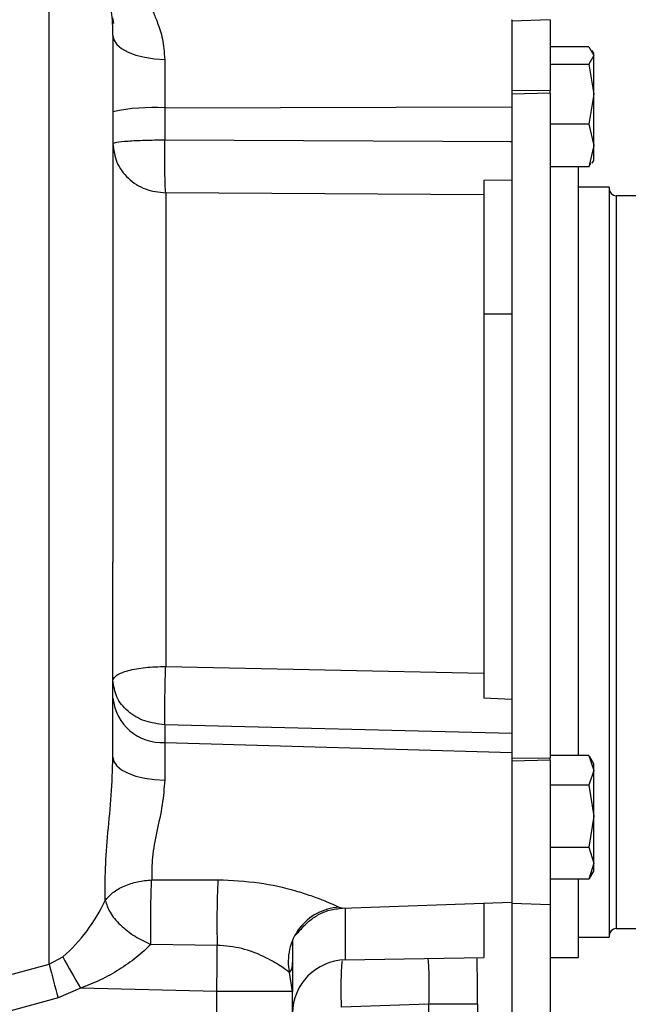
# Model space of a CAD drawing. Header units: inches. Extents: x 0.4 to 16.6, y 0.2 to 10.8.
# Tile 13 of 16: x 12.5 to 14.4, y 5.4 to 8.5. Entities that reach past the tile are written whole.
import ezdxf

# ---------------------------------------------------------------- set-up
doc = ezdxf.new("R2010")
doc.units = ezdxf.units.IN
doc.header["$MEASUREMENT"] = 0
doc.layers.add('SLD-0', color=7, linetype='Continuous', lineweight=25)
doc.styles.add('SLDTEXTSTYLE0', font='TXT', dxfattribs={"width": 0.75})
doc.dimstyles.new('SLDDIMSTYLE0', dxfattribs={"dimtxt": 0.145833, "dimasz": 0.13, "dimexe": 0, "dimexo": 0.0625, "dimgap": 0.036458, "dimtad": 0, "dimtih": 1, "dimtoh": 1, "dimdec": 1, "dimlfac": 1.5, "dimrnd": 1e-09, "dimzin": 12, "dimdsep": 46, "dimtxsty": 'SLDTEXTSTYLE0', "dimsah": 1, "dimcen": 0.09, "dimadec": 0, "dimazin": 3, "dimtfac": 1, "dimtdec": 1, "dimtofl": 0, "dimtmove": 0, "dimatfit": 3, "dimfxl": 0, "dimfrac": 2, "dimtolj": 1, "dimtzin": 12, "dimarcsym": 0})

# ---------------------------------------------------------------- blocks, each defined once
blk = doc.blocks.new('_D_7')
at = {"layer": 'SLD-0'}
for p, q in [((14.1288, 8.5339), (14.1288, 9.3186)), ((12.4031, 9.1936), (13.0042, 9.1936)), ((13.1762, 9.1936), (13.1319, 9.1936)), ((13.1319, 9.1936), (13.1319, 8.9619)), ((13.3917, 9.1936), (13.4361, 9.1936)), ((13.4361, 9.1936), (13.4361, 8.9619)), ((14.1288, 9.1936), (13.5638, 9.1936)), ((13.1319, 8.9619), (13.1762, 8.9619)), ((13.4361, 8.9619), (13.3917, 8.9619))]:
    blk.add_line(p, q, dxfattribs=at)
for points in [[(12.4031, 9.1936), (12.5331, 9.1736), (12.5331, 9.2136)], [(14.1288, 9.1936), (13.9988, 9.2136), (13.9988, 9.1736)]]:
    blk.add_solid(points, dxfattribs=at)
at = {"layer": 'SLD-0', "char_height": 0.14583, "attachment_point": 1, "style": 'SLDTEXTSTYLE0'}
for s, insert in [('2.6', (13.1494, 9.4112)), ('66', (13.1762, 9.1499))]:
    blk.add_mtext(s, dxfattribs=dict(at, insert=insert))
blk = doc.blocks.new('_D_8')
at = {"layer": 'SLD-0'}
for p, q in [((12.4031, 9.5018), (12.4031, 9.8299)), ((16.0961, 7.579), (16.0961, 9.8299)), ((12.4031, 9.7049), (14.5453, 9.7049)), ((14.7173, 9.7049), (14.673, 9.7049)), ((14.673, 9.7049), (14.673, 9.4732)), ((15.0406, 9.7049), (15.085, 9.7049)), ((15.085, 9.7049), (15.085, 9.4732)), ((16.0961, 9.7049), (15.2126, 9.7049)), ((14.673, 9.4732), (14.7173, 9.4732)), ((15.085, 9.4732), (15.0406, 9.4732))]:
    blk.add_line(p, q, dxfattribs=at)
for points in [[(12.4031, 9.7049), (12.5331, 9.6849), (12.5331, 9.7249)], [(16.0961, 9.7049), (15.9661, 9.7249), (15.9661, 9.6849)]]:
    blk.add_solid(points, dxfattribs=at)
at = {"layer": 'SLD-0', "char_height": 0.14583, "attachment_point": 1, "style": 'SLDTEXTSTYLE0'}
for s, insert in [('5.5', (14.7443, 9.9224)), ('141', (14.7173, 9.6611))]:
    blk.add_mtext(s, dxfattribs=dict(at, insert=insert))

msp = doc.modelspace()

# ---------------------------------------------------------------- linework, layer by layer
at = {"color": 8, "linetype": 'Continuous', "lineweight": 25}
for p, q in [((12.5717, 5.5457), (12.5717, 8.7573)), ((14.3335, 7.9365), (14.3335, 5.6565)), ((13.4722, 5.7237), (13.4821, 5.7208)), ((13.4918, 5.7206), (13.4918, 5.5591))]:
    msp.add_line(p, q, dxfattribs=at)
at = {"color": 7, "linetype": 'Continuous', "lineweight": 25}
for p, q in [((14.1288, 8.4839), (14.0095, 8.4797)), ((14.0095, 8.4797), (14.0095, 8.2639)), ((14.1288, 8.4839), (14.1288, 8.2647)), ((14.2492, 8.4001), (14.1288, 8.4001)), ((14.2492, 8.4001), (14.2641, 8.373)), ((14.2641, 8.373), (14.2492, 8.3459)), ((14.2641, 8.3797), (14.2592, 8.3883)), ((14.2641, 8.373), (14.2641, 8.3797)), ((14.2641, 8.2523), (14.2641, 8.373)), ((12.9306, 8.3606), (12.9306, 8.2093)), ((14.1288, 8.3459), (14.2492, 8.3459)), ((14.2492, 8.3459), (14.2641, 8.2523)), ((14.0095, 8.2639), (14.1288, 8.2647)), ((14.0095, 8.2639), (14.0095, 8.2519)), ((14.1288, 8.2553), (14.0095, 8.2519)), ((14.0095, 8.2519), (14.0095, 6.1867)), ((14.1288, 8.2553), (14.1288, 8.2647)), ((14.1288, 8.2553), (14.1288, 6.1874)), ((14.2641, 8.2523), (14.2492, 8.1588)), ((14.2641, 8.0924), (14.2641, 8.2523)), ((14.0095, 8.2119), (12.9306, 8.2093)), ((12.9306, 8.2093), (12.9306, 8.1102)), ((14.2492, 8.1588), (14.1288, 8.1588)), ((14.2492, 8.1588), (14.2641, 8.0924)), ((12.9306, 8.1102), (14.0095, 8.1054)), ((14.0043, 8.1051), (14.0095, 8.1051)), ((14.2641, 8.0924), (14.2492, 8.026)), ((14.2641, 8.0464), (14.2641, 8.0924)), ((14.2492, 8.026), (14.1288, 8.026)), ((14.2155, 8.026), (14.2155, 6.1949)), ((14.2492, 8.026), (14.2566, 8.0394)), ((14.2592, 8.0378), (14.2641, 8.0464)), ((14.0095, 7.9853), (13.9228, 7.9837)), ((12.9335, 7.9451), (12.9335, 6.4723)), ((13.9228, 7.9394), (12.9335, 7.9451)), ((13.9228, 7.9394), (13.9228, 6.4509)), ((14.3121, 7.9632), (14.2155, 7.9632)), ((14.3121, 7.9632), (14.3121, 5.6299)), ((14.4569, 7.9365), (14.3335, 7.9365)), ((14.0095, 7.5682), (13.9228, 7.5682)), ((12.9335, 6.4723), (13.9228, 6.4509)), ((14.0095, 6.3691), (13.9228, 6.3738)), ((12.9306, 6.2909), (12.9306, 6.2353)), ((14.0095, 6.2638), (12.9306, 6.2909)), ((12.9306, 6.2353), (12.9306, 6.1184)), ((12.9306, 6.2353), (14.0095, 6.2041)), ((14.0095, 6.1867), (14.1288, 6.1874)), ((14.2492, 6.1949), (14.1288, 6.1949)), ((14.1288, 6.1802), (14.1288, 6.1874)), ((14.2492, 6.1949), (14.2641, 6.1489)), ((14.2641, 6.1691), (14.2506, 6.1926)), ((14.0095, 6.1867), (14.0095, 6.1774)), ((14.1288, 6.1802), (14.0095, 6.1774)), ((14.0095, 6.1774), (14.0095, 5.7358)), ((14.1288, 6.1802), (14.1288, 5.7316)), ((14.2641, 6.1489), (14.2641, 6.1691)), ((14.2641, 6.1489), (14.2492, 6.1029)), ((14.2641, 6.0067), (14.2641, 6.1489)), ((14.2492, 6.1029), (14.1288, 6.1029)), ((14.2492, 6.1029), (14.2641, 6.0067)), ((14.2641, 6.0067), (14.2492, 5.9105)), ((14.2641, 5.8603), (14.2641, 6.0067)), ((14.1288, 5.9105), (14.2492, 5.9105)), ((14.2492, 5.9105), (14.2641, 5.8603)), ((14.2641, 5.8603), (14.2492, 5.8101)), ((14.2641, 5.8358), (14.2641, 5.8603)), ((14.2506, 5.8124), (14.2641, 5.8358)), ((12.8901, 5.8082), (13.096, 5.8086)), ((14.2492, 5.8101), (14.1288, 5.8101)), ((14.2155, 5.8101), (14.2155, 5.5665)), ((14.2492, 5.8101), (14.2501, 5.8127)), ((13.4821, 5.7203), (14.0095, 5.7387)), ((13.9228, 5.7357), (13.9228, 5.5667)), ((14.0095, 5.7387), (14.0095, 5.2965)), ((14.0095, 5.7358), (14.1288, 5.7316)), ((14.1288, 5.7316), (14.1288, 5.2924)), ((14.3335, 5.6565), (14.41, 5.6565)), ((13.0936, 5.6045), (12.8877, 5.6077)), ((13.3281, 5.6205), (13.3281, 5.4615)), ((14.2155, 5.6299), (14.3121, 5.6299)), ((12.4031, 5.5006), (12.5717, 5.5457)), ((12.5717, 5.5457), (12.6135, 5.569)), ((13.4918, 5.5591), (13.9228, 5.5667)), ((14.1288, 5.5665), (14.2155, 5.5665)), ((13.3281, 5.4615), (13.3181, 5.5199)), ((12.6687, 5.4716), (12.5991, 5.4417)), ((13.0922, 5.4615), (12.6687, 5.4716)), ((13.0922, 4.3218), (13.0922, 5.4615)), ((13.3281, 5.4615), (13.0922, 5.4615)), ((13.3281, 4.313), (13.3281, 5.4615)), ((12.5991, 5.4417), (12.4031, 5.3872)), ((13.7509, 5.4212), (13.4802, 5.4122)), ((13.9031, 5.4212), (13.7509, 5.4212)), ((13.7509, 5.4212), (13.7509, 5.1067)), ((13.9031, 5.4212), (13.9031, 5.1067))]:
    msp.add_line(p, q, dxfattribs=at)
at = {"color": 7, "linetype": 'Continuous', "lineweight": 25, "flags": 128}
for points in [[(12.7728, 8.4722), (12.7728, 8.4722), (12.7697, 8.4903)], [(12.7697, 8.4352), (12.7728, 8.421), (12.7819, 8.4072), (12.7966, 8.3945), (12.8165, 8.3833), (12.8408, 8.374), (12.8686, 8.367), (12.8989, 8.3624), (12.9306, 8.3606)], [(12.7697, 6.1898), (12.7728, 6.1761), (12.7819, 6.163), (12.7966, 6.1508), (12.8165, 6.1401), (12.8408, 6.1312), (12.8686, 6.1245), (12.8989, 6.1201), (12.9306, 6.1184)]]:
    msp.add_lwpolyline(points, dxfattribs=at)
at = {"color": 7, "linetype": 'Continuous', "lineweight": 25}
for centre, radius, start, end in [((12.8915, 7.6311), 0.5796, 86.1341, 102.1291), ((14.3335, 7.9579), 0.0213, 180, 270), ((12.9223, 6.3884), 0.1533, 185.6084, 273.0998), ((15.8071, 5.6745), 2.7144, 177.1686, 181.4766), ((12.2828, 5.9549), 0.5082, 310.5887, 335.5502), ((13.4845, 5.5543), 0.1699, 94.1345, 191.6613), ((14.3335, 5.6352), 0.0213, 90, 180), ((15.5929, 6.2856), 3.1105, 193.761, 195.742), ((15.5393, 7.1645), 3.3326, 208.604, 210.5285), ((13.4947, 5.3925), 0.1667, 91, 180)]:
    msp.add_arc(centre, radius, start, end, dxfattribs=at)
at = {"color": 8, "linetype": 'Continuous', "lineweight": 25}
for points, knots in [([(12.7697, 8.4352), (12.7694, 8.4482), (12.7688, 8.4749), (12.7638, 8.5204), (12.7555, 8.5665), (12.7471, 8.603), (12.7442, 8.6187), (12.7458, 8.6211), (12.7489, 8.6121), (12.7494, 8.6108)], [0, 0, 0, 0, 0.094175, 0.19371, 0.386916, 0.580796, 0.773102, 0.96549, 1, 1, 1, 1]), ([(12.891, 8.5212), (12.8904, 8.5218), (12.8876, 8.5247), (12.8941, 8.5094), (12.9079, 8.4764), (12.9254, 8.4266), (12.9288, 8.3826), (12.9306, 8.3606)], [0, 0, 0, 0, 0.065314, 0.298085, 0.531839, 0.765654, 1, 1, 1, 1]), ([(13.328, 5.6164), (13.328, 5.6066), (13.3281, 5.5829), (13.3276, 5.5546), (13.3262, 5.53), (13.3208, 5.5233), (13.3181, 5.5199)], [0, 0, 0, 0, 0.192879, 0.461833, 0.731199, 1, 1, 1, 1]), ([(13.4802, 5.4122), (13.4799, 5.4241), (13.4792, 5.4482), (13.4792, 5.4828), (13.4798, 5.514), (13.481, 5.5391), (13.4822, 5.5508), (13.4828, 5.5561)], [0, 0, 0, 0, 0.205131, 0.41519, 0.625249, 0.83038, 1, 1, 1, 1]), ([(13.7486, 5.5636), (13.7491, 5.5591), (13.7503, 5.5483), (13.7514, 5.5238), (13.7521, 5.4926), (13.752, 5.4578), (13.7513, 5.4334), (13.7509, 5.4212)], [0, 0, 0, 0, 0.153492, 0.36536, 0.576572, 0.788533, 1, 1, 1, 1])]:
    msp.add_open_spline(points, degree=3, knots=knots, dxfattribs=at)
at = {"color": 7, "linetype": 'Continuous', "lineweight": 25}
for points, knots in [([(14.0095, 8.483), (14.0095, 8.4833), (14.0095, 8.4844), (14.0095, 8.4763), (14.0095, 8.459), (14.0095, 8.4321), (14.0095, 8.3977), (14.0095, 8.3568), (14.0095, 8.3109), (14.0095, 8.2782), (14.0095, 8.2613), (14.0095, 8.2611)], [0, 0, 0, 0, 0.048217, 0.183908, 0.319598, 0.455289, 0.59098, 0.726671, 0.862362, 0.998052, 1, 1, 1, 1]), ([(12.7697, 8.4352), (12.7697, 8.4164), (12.7697, 8.3784), (12.7697, 8.2997), (12.7697, 8.2042), (12.7697, 8.0906), (12.7697, 7.9604), (12.7697, 7.8159), (12.7697, 7.6592), (12.7697, 7.4931), (12.7697, 7.321), (12.7697, 7.1461), (12.7697, 6.9711), (12.7697, 6.8543), (12.7697, 6.7965)], [0, 0, 0, 0, 0.079627, 0.160847, 0.243555, 0.328444, 0.413968, 0.5, 0.586026, 0.67155, 0.756445, 0.839148, 0.92037, 1, 1, 1, 1]), ([(12.9335, 7.9451), (12.933, 7.9531), (12.932, 7.9696), (12.9309, 8.0111), (12.9304, 8.0597), (12.9305, 8.0939), (12.9306, 8.1102)], [0, 0, 0, 0, 0.247078, 0.505005, 0.764785, 1, 1, 1, 1]), ([(13.9228, 7.9837), (13.9228, 7.9707), (13.9228, 7.9527), (13.9228, 7.9423), (13.9228, 7.9394)], [0, 0, 0, 0, 0.721231, 1, 1, 1, 1]), ([(12.7697, 6.1898), (12.7697, 6.255), (12.7697, 6.3857), (12.7697, 6.5899), (12.7697, 6.7277), (12.7697, 6.7965)], [0, 0, 0, 0, 0.333237, 0.666773, 1, 1, 1, 1]), ([(12.9306, 6.2909), (12.9305, 6.3015), (12.9304, 6.3233), (12.931, 6.3699), (12.932, 6.4216), (12.933, 6.4557), (12.9335, 6.4723)], [0, 0, 0, 0, 0.243896, 0.5, 0.756104, 1, 1, 1, 1]), ([(13.9228, 6.4509), (13.9228, 6.4324), (13.9228, 6.4067), (13.9228, 6.381), (13.9228, 6.3738)], [0, 0, 0, 0, 0.721232, 1, 1, 1, 1]), ([(12.7455, 5.7446), (12.7454, 5.7771), (12.7452, 5.8424), (12.7536, 5.9543), (12.7654, 6.0717), (12.7683, 6.1504), (12.7697, 6.1898)], [0, 0, 0, 0, 0.249131, 0.500239, 0.750298, 1, 1, 1, 1]), ([(14.0095, 6.2041), (14.0095, 6.194), (14.0095, 6.1738), (14.0095, 6.1344), (14.0095, 6.0901), (14.0095, 6.042), (14.0095, 5.992), (14.0095, 5.9421), (14.0095, 5.8941), (14.0095, 5.85), (14.0095, 5.8113), (14.0095, 5.7796), (14.0095, 5.7563), (14.0095, 5.7414), (14.0095, 5.7397), (14.0095, 5.7388)], [0, 0, 0, 0, 0.0770544, 0.1541088, 0.2311632, 0.3082176, 0.385272, 0.4623264, 0.5393808, 0.6164352, 0.6934896, 0.770544, 0.8475984, 0.9246528, 1, 1, 1, 1]), ([(12.9306, 6.1184), (12.9286, 6.0931), (12.9246, 6.0412), (12.9055, 5.959), (12.89, 5.8773), (12.8901, 5.8312), (12.8901, 5.8082)], [0, 0, 0, 0, 0.243023, 0.500004, 0.750066, 1, 1, 1, 1]), ([(12.7455, 5.7446), (12.7529, 5.7529), (12.768, 5.77), (12.8034, 5.7898), (12.845, 5.8038), (12.8753, 5.8068), (12.8901, 5.8082)], [0, 0, 0, 0, 0.245278, 0.5, 0.754722, 1, 1, 1, 1]), ([(12.8877, 5.6077), (12.8873, 5.6269), (12.8867, 5.6587), (12.8871, 5.7134), (12.8881, 5.7637), (12.8894, 5.7936), (12.8901, 5.8082)], [0, 0, 0, 0, 0.300999, 0.499864, 0.756563, 1, 1, 1, 1]), ([(13.096, 5.8086), (13.139, 5.8067), (13.2222, 5.8031), (13.3189, 5.7804), (13.3842, 5.7598), (13.4237, 5.745), (13.455, 5.7319), (13.4667, 5.7264), (13.4722, 5.7237)], [0, 0, 0, 0, 0.289357, 0.559167, 0.683114, 0.797175, 0.902924, 1, 1, 1, 1]), ([(12.7455, 5.7446), (12.7494, 5.7324), (12.7575, 5.7072), (12.7911, 5.6674), (12.8362, 5.6316), (12.8709, 5.6155), (12.8877, 5.6077)], [0, 0, 0, 0, 0.242413, 0.5, 0.757587, 1, 1, 1, 1]), ([(13.3361, 5.6397), (13.3368, 5.6392), (13.3387, 5.6376), (13.3452, 5.6446), (13.358, 5.6598), (13.3782, 5.6802), (13.4066, 5.7002), (13.4423, 5.716), (13.4692, 5.7189), (13.4829, 5.7203)], [0, 0, 0, 0, 0.072429, 0.222924, 0.366381, 0.512636, 0.667666, 0.831812, 1, 1, 1, 1]), ([(12.8877, 5.6077), (12.8809, 5.6009), (12.8667, 5.5868), (12.8342, 5.5597), (12.7892, 5.5284), (12.7311, 5.4957), (12.6895, 5.4796), (12.6687, 5.4716)], [0, 0, 0, 0, 0.121059, 0.250909, 0.500575, 0.75023, 1, 1, 1, 1]), ([(13.3181, 5.5199), (13.3149, 5.5225), (13.3084, 5.5276), (13.2841, 5.5446), (13.2401, 5.5704), (13.1715, 5.5979), (13.1196, 5.6023), (13.0936, 5.6045)], [0, 0, 0, 0, 0.125348, 0.251141, 0.500333, 0.750218, 1, 1, 1, 1]), ([(13.9031, 5.4212), (13.903, 5.4551), (13.9029, 5.5086), (13.9017, 5.5508), (13.9013, 5.5663)], [0, 0, 0, 0, 0.634654, 1, 1, 1, 1])]:
    msp.add_open_spline(points, degree=3, knots=knots, dxfattribs=at)
for points in [[(12.7697, 8.0986), (12.7721, 8.1001), (12.7769, 8.1031), (12.8138, 8.1068), (12.8668, 8.1095), (12.9093, 8.11), (12.9306, 8.1102)], [(12.7697, 8.0986), (12.7722, 8.0787), (12.7771, 8.0389), (12.8148, 7.9885), (12.8688, 7.9529), (12.9119, 7.9477), (12.9335, 7.9451)], [(12.7697, 6.429), (12.7722, 6.4346), (12.7771, 6.4458), (12.8148, 6.46), (12.8688, 6.4701), (12.9119, 6.4716), (12.9335, 6.4723)], [(12.9306, 6.2909), (12.9093, 6.2935), (12.8668, 6.2987), (12.8138, 6.3308), (12.7769, 6.3759), (12.7721, 6.4113), (12.7697, 6.429)], [(13.0922, 5.4615), (13.0927, 5.4871), (13.0937, 5.5384), (13.0936, 5.5825), (13.0936, 5.6045)]]:
    msp.add_open_spline(points, degree=3, dxfattribs=at)

# ---------------------------------------------------------------- dimensions: what is measured, and where the dimension line sits
at = {"layer": 'SLD-0'}
for base, p1, p2, picture, middle in [((12.4031, 9.7049), (16.0961, 7.529), (12.4031, 9.4518), '_D_8', (14.879, 9.7049)), ((14.1288, 9.1936), (12.4031, 9.4518), (14.1288, 8.4839), '_D_7', (13.284, 9.1936))]:
    dim = msp.add_linear_dim(base=base, p1=p1, p2=p2, dimstyle='SLDDIMSTYLE0', dxfattribs=at)
    dim.commit()
    dim.dimension.update_dxf_attribs({"geometry": picture, "text_midpoint": middle, "dimtype": 160})

doc.saveas('drawing.dxf')
